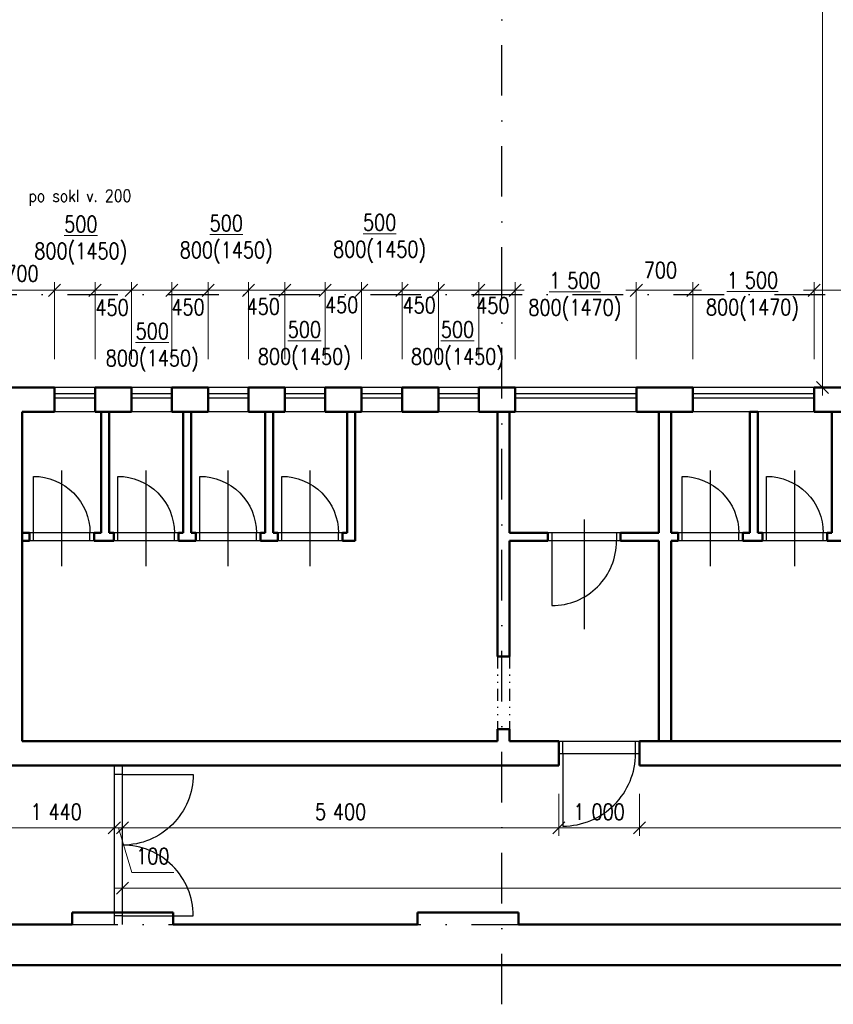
# Model space of a CAD drawing. Header units: millimetres. Extents: x -33711 to 544341, y -222428 to 596511.
# Tile 5 of 256: x 296178 to 306248, y -221039 to -208849. Entities that reach past the tile are written whole.
import ezdxf

# ---------------------------------------------------------------- set-up
doc = ezdxf.new("R2010")
doc.units = ezdxf.units.MM
doc.linetypes.add('DASHDOT', pattern=[0.5, 0.25, -0.125, 0, -0.125])
doc.linetypes.add('DIVIDE', pattern=[8, 3, -1.5, 0.25, -1.5, 0.25, -1.5])
for name, color, linetype in [('IN_C_CERCHOVANA', 7, 'DIVIDE'), ('IN_C_OSA', 6, 'DASHDOT'), ('IN_C_TENKA', 7, 'Continuous'), ('IN_TEXT', 7, 'Continuous'), ('IN_VYPLNE OTVORU', 151, 'Continuous')]:
    doc.layers.add(name, color=color, linetype=linetype)
doc.layers.add('IN_C_TLUSTA', color=5, linetype='Continuous', lineweight=50)
doc.layers.add('IN_KOTY', color=4, linetype='Continuous', lineweight=13)
doc.styles.add('Koty', font='romand.shx', dxfattribs={"width": 0.8})
doc.styles.add('ROMAND', font='romand.shx', dxfattribs={"width": 0.85})
doc.dimstyles.new('IN_100', dxfattribs={"dimtxt": 200, "dimasz": 150, "dimexe": 100, "dimexo": 350, "dimgap": 100, "dimtad": 1, "dimdec": 4, "dimrnd": 5, "dimdsep": 46, "dimlunit": 6, "dimtxsty": 'Koty', "dimblk": 'OBLIQUE', "dimcen": 40, "dimdle": 100, "dimclrd": 256, "dimclrt": 7, "dimadec": 0, "dimazin": 0, "dimtfac": 1, "dimtdec": 4, "dimtmove": 1, "dimatfit": 3, "dimldrblk": 'ARCHTICK', "dimfxl": 500, "dimtolj": 1, "dimtzin": 0, "dimlwd": -1, "dimlwe": -1, "dimarcsym": 0})

# ---------------------------------------------------------------- blocks, each defined once
blk = doc.blocks.new('_Oblique')
at = {"color": 0, "linetype": 'ByBlock', "lineweight": -2}
blk.add_line((-0.5, -0.5), (0.5, 0.5), dxfattribs=at)
blk = doc.blocks.new('*D411')
at = {"layer": 'DEFPOINTS', "color": 0, "transparency": 16777216}
for p in [(295910, -218083), (297350, -218083), (297350, -218855)]:
    blk.add_point(p, dxfattribs=at)
at = {"layer": 'IN_KOTY', "color": 0, "transparency": 16777216}
for p, q in [((295910, -218433), (295910, -218955)), ((297350, -218433), (297350, -218955))]:
    blk.add_line(p, q, dxfattribs=at)
at = {"layer": 'IN_KOTY', "transparency": 16777216}
blk.add_line((295810, -218855), (297450, -218855), dxfattribs=at)
at = {"layer": 'IN_KOTY', "transparency": 16777216, "xscale": 150, "yscale": 150, "zscale": 150, "rotation": 180}
blk.add_blockref('_Oblique', (295910, -218855), dxfattribs=at)
at = {"layer": 'IN_KOTY', "transparency": 16777216, "xscale": 150, "yscale": 150, "zscale": 150}
blk.add_blockref('_Oblique', (297350, -218855), dxfattribs=at)
at = {"layer": 'IN_KOTY', "color": 7, "transparency": 16777216, "insert": (296630, -218655), "char_height": 200, "attachment_point": 5, "style": 'Koty'}
blk.add_mtext('\\A1;1\xa0440', dxfattribs=at)
blk = doc.blocks.new('_ArchTick')
at = {"color": 0, "linetype": 'ByBlock', "lineweight": 13, "const_width": 0.15}
blk.add_lwpolyline([(-0.5, -0.5), (0.5, 0.5)], dxfattribs=at)
blk = doc.blocks.new('*D412')
at = {"layer": 'DEFPOINTS', "color": 0, "transparency": 16777216}
for p in [(297350, -218083), (297450, -218083), (297450, -218855)]:
    blk.add_point(p, dxfattribs=at)
at = {"layer": 'IN_KOTY', "color": 0, "transparency": 16777216}
for p, q in [((297350, -218433), (297350, -218955)), ((297450, -218433), (297450, -218955))]:
    blk.add_line(p, q, dxfattribs=at)
at = {"layer": 'IN_KOTY', "transparency": 16777216}
for p, q in [((297350, -218855), (297200, -218855)), ((297350, -218855), (297450, -218855)), ((297350, -218855), (297450, -218855)), ((297400, -218855), (297565, -219405)), ((297450, -218855), (297600, -218855)), ((297565, -219405), (298086, -219405))]:
    blk.add_line(p, q, dxfattribs=at)
at = {"layer": 'IN_KOTY', "transparency": 16777216, "xscale": 150, "yscale": 150, "zscale": 150}
blk.add_blockref('_Oblique', (297350, -218855), dxfattribs=at)
at = {"layer": 'IN_KOTY', "transparency": 16777216, "xscale": 150, "yscale": 150, "zscale": 150, "rotation": 180}
blk.add_blockref('_Oblique', (297450, -218855), dxfattribs=at)
at = {"layer": 'IN_KOTY', "color": 7, "transparency": 16777216, "insert": (297826, -219205), "char_height": 200, "attachment_point": 5, "style": 'Koty'}
blk.add_mtext('\\A1;100', dxfattribs=at)
blk = doc.blocks.new('*D413')
at = {"layer": 'DEFPOINTS', "color": 0, "transparency": 16777216}
for p in [(297450, -218083), (302850, -218083), (302850, -218855)]:
    blk.add_point(p, dxfattribs=at)
at = {"layer": 'IN_KOTY', "color": 0, "transparency": 16777216}
for p, q in [((297450, -218433), (297450, -218955)), ((302850, -218433), (302850, -218955))]:
    blk.add_line(p, q, dxfattribs=at)
at = {"layer": 'IN_KOTY', "transparency": 16777216}
blk.add_line((297350, -218855), (302950, -218855), dxfattribs=at)
at = {"layer": 'IN_KOTY', "transparency": 16777216, "xscale": 150, "yscale": 150, "zscale": 150, "rotation": 180}
blk.add_blockref('_Oblique', (297450, -218855), dxfattribs=at)
at = {"layer": 'IN_KOTY', "transparency": 16777216, "xscale": 150, "yscale": 150, "zscale": 150}
blk.add_blockref('_Oblique', (302850, -218855), dxfattribs=at)
at = {"layer": 'IN_KOTY', "color": 7, "transparency": 16777216, "insert": (300150, -218655), "char_height": 200, "attachment_point": 5, "style": 'Koty'}
blk.add_mtext('\\A1;5\xa0400', dxfattribs=at)
blk = doc.blocks.new('*D414')
at = {"layer": 'DEFPOINTS', "color": 0, "transparency": 16777216}
for p in [(302850, -218083), (303850, -218083), (303850, -218855)]:
    blk.add_point(p, dxfattribs=at)
at = {"layer": 'IN_KOTY', "color": 0, "transparency": 16777216}
for p, q in [((302850, -218433), (302850, -218955)), ((303850, -218433), (303850, -218955))]:
    blk.add_line(p, q, dxfattribs=at)
at = {"layer": 'IN_KOTY', "transparency": 16777216}
blk.add_line((302750, -218855), (303950, -218855), dxfattribs=at)
at = {"layer": 'IN_KOTY', "transparency": 16777216, "xscale": 150, "yscale": 150, "zscale": 150, "rotation": 180}
blk.add_blockref('_Oblique', (302850, -218855), dxfattribs=at)
at = {"layer": 'IN_KOTY', "transparency": 16777216, "xscale": 150, "yscale": 150, "zscale": 150}
blk.add_blockref('_Oblique', (303850, -218855), dxfattribs=at)
at = {"layer": 'IN_KOTY', "color": 7, "transparency": 16777216, "insert": (303350, -218655), "char_height": 200, "attachment_point": 5, "style": 'Koty'}
blk.add_mtext('\\A1;1\xa0000', dxfattribs=at)
blk = doc.blocks.new('*D415')
at = {"layer": 'DEFPOINTS', "color": 0, "transparency": 16777216}
for p in [(303850, -218083), (309820, -218083), (309820, -218855)]:
    blk.add_point(p, dxfattribs=at)
at = {"layer": 'IN_KOTY', "color": 0, "transparency": 16777216}
for p, q in [((303850, -218433), (303850, -218955)), ((309820, -218433), (309820, -218955))]:
    blk.add_line(p, q, dxfattribs=at)
at = {"layer": 'IN_KOTY', "transparency": 16777216}
blk.add_line((303750, -218855), (309920, -218855), dxfattribs=at)
at = {"layer": 'IN_KOTY', "transparency": 16777216, "xscale": 150, "yscale": 150, "zscale": 150, "rotation": 180}
blk.add_blockref('_Oblique', (303850, -218855), dxfattribs=at)
at = {"layer": 'IN_KOTY', "transparency": 16777216, "xscale": 150, "yscale": 150, "zscale": 150}
blk.add_blockref('_Oblique', (309820, -218855), dxfattribs=at)
at = {"layer": 'IN_KOTY', "color": 7, "transparency": 16777216, "insert": (306835, -218655), "char_height": 200, "attachment_point": 5, "style": 'Koty'}
blk.add_mtext('\\A1;5\xa0970', dxfattribs=at)
blk = doc.blocks.new('*D424')
at = {"layer": 'DEFPOINTS', "color": 0, "transparency": 16777216}
for p in [(328950, -219600), (297450, -220053), (328950, -220053)]:
    blk.add_point(p, dxfattribs=at)
at = {"layer": 'IN_KOTY', "color": 0, "transparency": 16777216}
for p, q in [((297450, -219703), (297450, -219500)), ((328950, -219703), (328950, -219500))]:
    blk.add_line(p, q, dxfattribs=at)
at = {"layer": 'IN_KOTY', "transparency": 16777216}
blk.add_line((297350, -219600), (329050, -219600), dxfattribs=at)
at = {"layer": 'IN_KOTY', "transparency": 16777216, "xscale": 150, "yscale": 150, "zscale": 150, "rotation": 180}
blk.add_blockref('_Oblique', (297450, -219600), dxfattribs=at)
at = {"layer": 'IN_KOTY', "transparency": 16777216, "xscale": 150, "yscale": 150, "zscale": 150}
blk.add_blockref('_Oblique', (328950, -219600), dxfattribs=at)
at = {"layer": 'IN_KOTY', "color": 7, "transparency": 16777216, "insert": (313200, -219400), "char_height": 200, "attachment_point": 5, "style": 'Koty'}
blk.add_mtext('\\A1;31\xa0500', dxfattribs=at)
blk = doc.blocks.new('*D435')
at = {"layer": 'DEFPOINTS', "color": 0, "transparency": 16777216}
for p in [(296610, -212199), (295910, -213403), (296610, -213403)]:
    blk.add_point(p, dxfattribs=at)
at = {"layer": 'IN_KOTY', "color": 0, "transparency": 16777216}
for p, q in [((295910, -213053), (295910, -212099)), ((296610, -213053), (296610, -212099))]:
    blk.add_line(p, q, dxfattribs=at)
at = {"layer": 'IN_KOTY', "transparency": 16777216}
blk.add_line((295810, -212199), (296710, -212199), dxfattribs=at)
at = {"layer": 'IN_KOTY', "transparency": 16777216, "xscale": 150, "yscale": 150, "zscale": 150, "rotation": 180}
blk.add_blockref('_Oblique', (295910, -212199), dxfattribs=at)
at = {"layer": 'IN_KOTY', "transparency": 16777216, "xscale": 150, "yscale": 150, "zscale": 150}
blk.add_blockref('_Oblique', (296610, -212199), dxfattribs=at)
at = {"layer": 'IN_KOTY', "color": 7, "transparency": 16777216, "insert": (296206, -211990), "char_height": 200, "attachment_point": 5, "style": 'Koty'}
blk.add_mtext('\\A1;700', dxfattribs=at)
blk = doc.blocks.new('*D436')
at = {"layer": 'DEFPOINTS', "color": 0, "transparency": 16777216}
for p in [(297110, -212199), (296610, -213403), (297110, -213403)]:
    blk.add_point(p, dxfattribs=at)
at = {"layer": 'IN_KOTY', "color": 0, "transparency": 16777216}
for p, q in [((296610, -213053), (296610, -212099)), ((297110, -213053), (297110, -212099))]:
    blk.add_line(p, q, dxfattribs=at)
at = {"layer": 'IN_KOTY', "transparency": 16777216}
blk.add_line((296510, -212199), (297210, -212199), dxfattribs=at)
at = {"layer": 'IN_KOTY', "transparency": 16777216, "xscale": 150, "yscale": 150, "zscale": 150, "rotation": 180}
blk.add_blockref('_Oblique', (296610, -212199), dxfattribs=at)
at = {"layer": 'IN_KOTY', "transparency": 16777216, "xscale": 150, "yscale": 150, "zscale": 150}
blk.add_blockref('_Oblique', (297110, -212199), dxfattribs=at)
at = {"layer": 'IN_KOTY', "color": 7, "transparency": 16777216, "insert": (296935, -211579), "char_height": 200, "attachment_point": 5, "style": 'Koty'}
blk.add_mtext('\\A1;{\\L500}\\P800(1450)', dxfattribs=at)
blk = doc.blocks.new('*D437')
at = {"layer": 'DEFPOINTS', "color": 0, "transparency": 16777216}
for p in [(297560, -212199), (297110, -213403), (297560, -213403)]:
    blk.add_point(p, dxfattribs=at)
at = {"layer": 'IN_KOTY', "color": 0, "transparency": 16777216}
for p, q in [((297110, -213053), (297110, -212099)), ((297560, -213053), (297560, -212099))]:
    blk.add_line(p, q, dxfattribs=at)
at = {"layer": 'IN_KOTY', "transparency": 16777216}
blk.add_line((297010, -212199), (297660, -212199), dxfattribs=at)
at = {"layer": 'IN_KOTY', "transparency": 16777216, "xscale": 150, "yscale": 150, "zscale": 150, "rotation": 180}
blk.add_blockref('_Oblique', (297110, -212199), dxfattribs=at)
at = {"layer": 'IN_KOTY', "transparency": 16777216, "xscale": 150, "yscale": 150, "zscale": 150}
blk.add_blockref('_Oblique', (297560, -212199), dxfattribs=at)
at = {"layer": 'IN_KOTY', "color": 7, "transparency": 16777216, "insert": (297321, -212412), "char_height": 200, "attachment_point": 5, "style": 'Koty'}
blk.add_mtext('\\A1;450', dxfattribs=at)
blk = doc.blocks.new('*D438')
at = {"layer": 'DEFPOINTS', "color": 0, "transparency": 16777216}
for p in [(298060, -212199), (297560, -213403), (298060, -213403)]:
    blk.add_point(p, dxfattribs=at)
at = {"layer": 'IN_KOTY', "color": 0, "transparency": 16777216}
for p, q in [((297560, -213053), (297560, -212099)), ((298060, -213053), (298060, -212099))]:
    blk.add_line(p, q, dxfattribs=at)
at = {"layer": 'IN_KOTY', "transparency": 16777216}
blk.add_line((297460, -212199), (298160, -212199), dxfattribs=at)
at = {"layer": 'IN_KOTY', "transparency": 16777216, "xscale": 150, "yscale": 150, "zscale": 150, "rotation": 180}
blk.add_blockref('_Oblique', (297560, -212199), dxfattribs=at)
at = {"layer": 'IN_KOTY', "transparency": 16777216, "xscale": 150, "yscale": 150, "zscale": 150}
blk.add_blockref('_Oblique', (298060, -212199), dxfattribs=at)
at = {"layer": 'IN_KOTY', "color": 7, "transparency": 16777216, "insert": (297819, -212905), "char_height": 200, "attachment_point": 5, "style": 'Koty'}
blk.add_mtext('\\A1;{\\L500}\\P800(1450)', dxfattribs=at)
blk = doc.blocks.new('*D439')
at = {"layer": 'DEFPOINTS', "color": 0, "transparency": 16777216}
for p in [(298510, -212199), (298060, -213403), (298510, -213403)]:
    blk.add_point(p, dxfattribs=at)
at = {"layer": 'IN_KOTY', "color": 0, "transparency": 16777216}
for p, q in [((298060, -213053), (298060, -212099)), ((298510, -213053), (298510, -212099))]:
    blk.add_line(p, q, dxfattribs=at)
at = {"layer": 'IN_KOTY', "transparency": 16777216}
blk.add_line((297960, -212199), (298610, -212199), dxfattribs=at)
at = {"layer": 'IN_KOTY', "transparency": 16777216, "xscale": 150, "yscale": 150, "zscale": 150, "rotation": 180}
blk.add_blockref('_Oblique', (298060, -212199), dxfattribs=at)
at = {"layer": 'IN_KOTY', "transparency": 16777216, "xscale": 150, "yscale": 150, "zscale": 150}
blk.add_blockref('_Oblique', (298510, -212199), dxfattribs=at)
at = {"layer": 'IN_KOTY', "color": 7, "transparency": 16777216, "insert": (298261, -212407), "char_height": 200, "attachment_point": 5, "style": 'Koty'}
blk.add_mtext('\\A1;450', dxfattribs=at)
blk = doc.blocks.new('*D440')
at = {"layer": 'DEFPOINTS', "color": 0, "transparency": 16777216}
for p in [(299010, -212199), (298510, -213403), (299010, -213403)]:
    blk.add_point(p, dxfattribs=at)
at = {"layer": 'IN_KOTY', "color": 0, "transparency": 16777216}
for p, q in [((298510, -213053), (298510, -212099)), ((299010, -213053), (299010, -212099))]:
    blk.add_line(p, q, dxfattribs=at)
at = {"layer": 'IN_KOTY', "transparency": 16777216}
blk.add_line((298410, -212199), (299110, -212199), dxfattribs=at)
at = {"layer": 'IN_KOTY', "transparency": 16777216, "xscale": 150, "yscale": 150, "zscale": 150, "rotation": 180}
blk.add_blockref('_Oblique', (298510, -212199), dxfattribs=at)
at = {"layer": 'IN_KOTY', "transparency": 16777216, "xscale": 150, "yscale": 150, "zscale": 150}
blk.add_blockref('_Oblique', (299010, -212199), dxfattribs=at)
at = {"layer": 'IN_KOTY', "color": 7, "transparency": 16777216, "insert": (298735, -211567), "char_height": 200, "attachment_point": 5, "style": 'Koty'}
blk.add_mtext('\\A1;{\\L500}\\P800(1450)', dxfattribs=at)
blk = doc.blocks.new('*D441')
at = {"layer": 'DEFPOINTS', "color": 0, "transparency": 16777216}
for p in [(299460, -212199), (299010, -213403), (299460, -213403)]:
    blk.add_point(p, dxfattribs=at)
at = {"layer": 'IN_KOTY', "color": 0, "transparency": 16777216}
for p, q in [((299010, -213053), (299010, -212099)), ((299460, -213053), (299460, -212099))]:
    blk.add_line(p, q, dxfattribs=at)
at = {"layer": 'IN_KOTY', "transparency": 16777216}
blk.add_line((298910, -212199), (299560, -212199), dxfattribs=at)
at = {"layer": 'IN_KOTY', "transparency": 16777216, "xscale": 150, "yscale": 150, "zscale": 150, "rotation": 180}
blk.add_blockref('_Oblique', (299010, -212199), dxfattribs=at)
at = {"layer": 'IN_KOTY', "transparency": 16777216, "xscale": 150, "yscale": 150, "zscale": 150}
blk.add_blockref('_Oblique', (299460, -212199), dxfattribs=at)
at = {"layer": 'IN_KOTY', "color": 7, "transparency": 16777216, "insert": (299193, -212399), "char_height": 200, "attachment_point": 5, "style": 'Koty'}
blk.add_mtext('\\A1;450', dxfattribs=at)
blk = doc.blocks.new('*D442')
at = {"layer": 'DEFPOINTS', "color": 0, "transparency": 16777216}
for p in [(299960, -212199), (299460, -213403), (299960, -213403)]:
    blk.add_point(p, dxfattribs=at)
at = {"layer": 'IN_KOTY', "color": 0, "transparency": 16777216}
for p, q in [((299460, -213053), (299460, -212099)), ((299960, -213053), (299960, -212099))]:
    blk.add_line(p, q, dxfattribs=at)
at = {"layer": 'IN_KOTY', "transparency": 16777216}
blk.add_line((299360, -212199), (300060, -212199), dxfattribs=at)
at = {"layer": 'IN_KOTY', "transparency": 16777216, "xscale": 150, "yscale": 150, "zscale": 150, "rotation": 180}
blk.add_blockref('_Oblique', (299460, -212199), dxfattribs=at)
at = {"layer": 'IN_KOTY', "transparency": 16777216, "xscale": 150, "yscale": 150, "zscale": 150}
blk.add_blockref('_Oblique', (299960, -212199), dxfattribs=at)
at = {"layer": 'IN_KOTY', "color": 7, "transparency": 16777216, "insert": (299702, -212885), "char_height": 200, "attachment_point": 5, "style": 'Koty'}
blk.add_mtext('\\A1;{\\L500}\\P800(1450)', dxfattribs=at)
blk = doc.blocks.new('*D443')
at = {"layer": 'DEFPOINTS', "color": 0, "transparency": 16777216}
for p in [(300410, -212199), (299960, -213403), (300410, -213403)]:
    blk.add_point(p, dxfattribs=at)
at = {"layer": 'IN_KOTY', "color": 0, "transparency": 16777216}
for p, q in [((299960, -213053), (299960, -212099)), ((300410, -213053), (300410, -212099))]:
    blk.add_line(p, q, dxfattribs=at)
at = {"layer": 'IN_KOTY', "transparency": 16777216}
blk.add_line((299860, -212199), (300510, -212199), dxfattribs=at)
at = {"layer": 'IN_KOTY', "transparency": 16777216, "xscale": 150, "yscale": 150, "zscale": 150, "rotation": 180}
blk.add_blockref('_Oblique', (299960, -212199), dxfattribs=at)
at = {"layer": 'IN_KOTY', "transparency": 16777216, "xscale": 150, "yscale": 150, "zscale": 150}
blk.add_blockref('_Oblique', (300410, -212199), dxfattribs=at)
at = {"layer": 'IN_KOTY', "color": 7, "transparency": 16777216, "insert": (300163, -212379), "char_height": 200, "attachment_point": 5, "style": 'Koty'}
blk.add_mtext('\\A1;450', dxfattribs=at)
blk = doc.blocks.new('*D444')
at = {"layer": 'DEFPOINTS', "color": 0, "transparency": 16777216}
for p in [(300910, -212199), (300410, -213403), (300910, -213403)]:
    blk.add_point(p, dxfattribs=at)
at = {"layer": 'IN_KOTY', "color": 0, "transparency": 16777216}
for p, q in [((300410, -213053), (300410, -212099)), ((300910, -213053), (300910, -212099))]:
    blk.add_line(p, q, dxfattribs=at)
at = {"layer": 'IN_KOTY', "transparency": 16777216}
blk.add_line((300310, -212199), (301010, -212199), dxfattribs=at)
at = {"layer": 'IN_KOTY', "transparency": 16777216, "xscale": 150, "yscale": 150, "zscale": 150, "rotation": 180}
blk.add_blockref('_Oblique', (300410, -212199), dxfattribs=at)
at = {"layer": 'IN_KOTY', "transparency": 16777216, "xscale": 150, "yscale": 150, "zscale": 150}
blk.add_blockref('_Oblique', (300910, -212199), dxfattribs=at)
at = {"layer": 'IN_KOTY', "color": 7, "transparency": 16777216, "insert": (300633, -211558), "char_height": 200, "attachment_point": 5, "style": 'Koty'}
blk.add_mtext('\\A1;{\\L500}\\P800(1450)', dxfattribs=at)
blk = doc.blocks.new('*D445')
at = {"layer": 'DEFPOINTS', "color": 0, "transparency": 16777216}
for p in [(301360, -212199), (300910, -213403), (301360, -213403)]:
    blk.add_point(p, dxfattribs=at)
at = {"layer": 'IN_KOTY', "color": 0, "transparency": 16777216}
for p, q in [((300910, -213053), (300910, -212099)), ((301360, -213053), (301360, -212099))]:
    blk.add_line(p, q, dxfattribs=at)
at = {"layer": 'IN_KOTY', "transparency": 16777216}
blk.add_line((300810, -212199), (301460, -212199), dxfattribs=at)
at = {"layer": 'IN_KOTY', "transparency": 16777216, "xscale": 150, "yscale": 150, "zscale": 150, "rotation": 180}
blk.add_blockref('_Oblique', (300910, -212199), dxfattribs=at)
at = {"layer": 'IN_KOTY', "transparency": 16777216, "xscale": 150, "yscale": 150, "zscale": 150}
blk.add_blockref('_Oblique', (301360, -212199), dxfattribs=at)
at = {"layer": 'IN_KOTY', "color": 7, "transparency": 16777216, "insert": (301122, -212383), "char_height": 200, "attachment_point": 5, "style": 'Koty'}
blk.add_mtext('\\A1;450', dxfattribs=at)
blk = doc.blocks.new('*D446')
at = {"layer": 'DEFPOINTS', "color": 0, "transparency": 16777216}
for p in [(301860, -212199), (301360, -213403), (301860, -213403)]:
    blk.add_point(p, dxfattribs=at)
at = {"layer": 'IN_KOTY', "color": 0, "transparency": 16777216}
for p, q in [((301360, -213053), (301360, -212099)), ((301860, -213053), (301860, -212099))]:
    blk.add_line(p, q, dxfattribs=at)
at = {"layer": 'IN_KOTY', "transparency": 16777216}
blk.add_line((301260, -212199), (301960, -212199), dxfattribs=at)
at = {"layer": 'IN_KOTY', "transparency": 16777216, "xscale": 150, "yscale": 150, "zscale": 150, "rotation": 180}
blk.add_blockref('_Oblique', (301360, -212199), dxfattribs=at)
at = {"layer": 'IN_KOTY', "transparency": 16777216, "xscale": 150, "yscale": 150, "zscale": 150}
blk.add_blockref('_Oblique', (301860, -212199), dxfattribs=at)
at = {"layer": 'IN_KOTY', "color": 7, "transparency": 16777216, "insert": (301597, -212885), "char_height": 200, "attachment_point": 5, "style": 'Koty'}
blk.add_mtext('\\A1;{\\L500}\\P800(1450)', dxfattribs=at)
blk = doc.blocks.new('*D447')
at = {"layer": 'DEFPOINTS', "color": 0, "transparency": 16777216}
for p in [(302310, -212199), (301860, -213403), (302310, -213403)]:
    blk.add_point(p, dxfattribs=at)
at = {"layer": 'IN_KOTY', "color": 0, "transparency": 16777216}
for p, q in [((301860, -213053), (301860, -212099)), ((302310, -213053), (302310, -212099))]:
    blk.add_line(p, q, dxfattribs=at)
at = {"layer": 'IN_KOTY', "transparency": 16777216}
blk.add_line((301760, -212199), (302410, -212199), dxfattribs=at)
at = {"layer": 'IN_KOTY', "transparency": 16777216, "xscale": 150, "yscale": 150, "zscale": 150, "rotation": 180}
blk.add_blockref('_Oblique', (301860, -212199), dxfattribs=at)
at = {"layer": 'IN_KOTY', "transparency": 16777216, "xscale": 150, "yscale": 150, "zscale": 150}
blk.add_blockref('_Oblique', (302310, -212199), dxfattribs=at)
at = {"layer": 'IN_KOTY', "color": 7, "transparency": 16777216, "insert": (302034, -212388), "char_height": 200, "attachment_point": 5, "style": 'Koty'}
blk.add_mtext('\\A1;450', dxfattribs=at)
blk = doc.blocks.new('*D448')
at = {"layer": 'DEFPOINTS', "color": 0, "transparency": 16777216}
for p in [(303810, -212199), (302310, -213403), (303810, -213403)]:
    blk.add_point(p, dxfattribs=at)
at = {"layer": 'IN_KOTY', "color": 0, "transparency": 16777216}
for p, q in [((302310, -213053), (302310, -212099)), ((303810, -213053), (303810, -212099))]:
    blk.add_line(p, q, dxfattribs=at)
at = {"layer": 'IN_KOTY', "transparency": 16777216}
for p, q in [((302210, -212199), (302420, -212199)), ((303910, -212199), (303680, -212199))]:
    blk.add_line(p, q, dxfattribs=at)
at = {"layer": 'IN_KOTY', "transparency": 16777216, "xscale": 150, "yscale": 150, "zscale": 150, "rotation": 180}
blk.add_blockref('_Oblique', (302310, -212199), dxfattribs=at)
at = {"layer": 'IN_KOTY', "transparency": 16777216, "xscale": 150, "yscale": 150, "zscale": 150}
blk.add_blockref('_Oblique', (303810, -212199), dxfattribs=at)
at = {"layer": 'IN_KOTY', "color": 7, "transparency": 16777216, "insert": (303050, -212278), "char_height": 200, "attachment_point": 5, "style": 'Koty'}
blk.add_mtext('\\A1;{\\L1\xa0500}\\P800(1470)', dxfattribs=at)
blk = doc.blocks.new('*D449')
at = {"layer": 'DEFPOINTS', "color": 0, "transparency": 16777216}
for p in [(304510, -212199), (303810, -213403), (304510, -213403)]:
    blk.add_point(p, dxfattribs=at)
at = {"layer": 'IN_KOTY', "color": 0, "transparency": 16777216}
for p, q in [((303810, -213053), (303810, -212099)), ((304510, -213053), (304510, -212099))]:
    blk.add_line(p, q, dxfattribs=at)
at = {"layer": 'IN_KOTY', "transparency": 16777216}
blk.add_line((303710, -212199), (304610, -212199), dxfattribs=at)
at = {"layer": 'IN_KOTY', "transparency": 16777216, "xscale": 150, "yscale": 150, "zscale": 150, "rotation": 180}
blk.add_blockref('_Oblique', (303810, -212199), dxfattribs=at)
at = {"layer": 'IN_KOTY', "transparency": 16777216, "xscale": 150, "yscale": 150, "zscale": 150}
blk.add_blockref('_Oblique', (304510, -212199), dxfattribs=at)
at = {"layer": 'IN_KOTY', "color": 7, "transparency": 16777216, "insert": (304108, -211950), "char_height": 200, "attachment_point": 5, "style": 'Koty'}
blk.add_mtext('\\A1;700', dxfattribs=at)
blk = doc.blocks.new('*D450')
at = {"layer": 'DEFPOINTS', "color": 0, "transparency": 16777216}
for p in [(306010, -212199), (304510, -213403), (306010, -213403)]:
    blk.add_point(p, dxfattribs=at)
at = {"layer": 'IN_KOTY', "color": 0, "transparency": 16777216}
for p, q in [((304510, -213053), (304510, -212099)), ((306010, -213053), (306010, -212099))]:
    blk.add_line(p, q, dxfattribs=at)
at = {"layer": 'IN_KOTY', "transparency": 16777216}
for p, q in [((304410, -212199), (304618, -212199)), ((306110, -212199), (305878, -212199))]:
    blk.add_line(p, q, dxfattribs=at)
at = {"layer": 'IN_KOTY', "transparency": 16777216, "xscale": 150, "yscale": 150, "zscale": 150, "rotation": 180}
blk.add_blockref('_Oblique', (304510, -212199), dxfattribs=at)
at = {"layer": 'IN_KOTY', "transparency": 16777216, "xscale": 150, "yscale": 150, "zscale": 150}
blk.add_blockref('_Oblique', (306010, -212199), dxfattribs=at)
at = {"layer": 'IN_KOTY', "color": 7, "transparency": 16777216, "insert": (305248, -212275), "char_height": 200, "attachment_point": 5, "style": 'Koty'}
blk.add_mtext('\\A1;{\\L1\xa0500}\\P800(1470)', dxfattribs=at)
blk = doc.blocks.new('*D451')
at = {"layer": 'DEFPOINTS', "color": 0, "transparency": 16777216}
for p in [(307360, -212199), (306010, -213403), (307360, -213403)]:
    blk.add_point(p, dxfattribs=at)
at = {"layer": 'IN_KOTY', "color": 0, "transparency": 16777216}
for p, q in [((306010, -213053), (306010, -212099)), ((307360, -213053), (307360, -212099))]:
    blk.add_line(p, q, dxfattribs=at)
at = {"layer": 'IN_KOTY', "transparency": 16777216}
blk.add_line((305910, -212199), (307460, -212199), dxfattribs=at)
at = {"layer": 'IN_KOTY', "transparency": 16777216, "xscale": 150, "yscale": 150, "zscale": 150, "rotation": 180}
blk.add_blockref('_Oblique', (306010, -212199), dxfattribs=at)
at = {"layer": 'IN_KOTY', "transparency": 16777216, "xscale": 150, "yscale": 150, "zscale": 150}
blk.add_blockref('_Oblique', (307360, -212199), dxfattribs=at)
at = {"layer": 'IN_KOTY', "color": 7, "transparency": 16777216, "insert": (306685, -211999), "char_height": 200, "attachment_point": 5, "style": 'Koty'}
blk.add_mtext('\\A1;1\xa0350', dxfattribs=at)
blk = doc.blocks.new('*D452')
at = {"layer": 'DEFPOINTS', "color": 0, "transparency": 16777216}
for p in [(306115, -202783), (308360, -202783), (307360, -213403)]:
    blk.add_point(p, dxfattribs=at)
at = {"layer": 'IN_KOTY', "transparency": 16777216}
blk.add_line((306115, -213503), (306115, -202683), dxfattribs=at)
at = {"layer": 'IN_KOTY', "color": 0, "transparency": 16777216}
for p, q in [((308010, -202783), (306015, -202783)), ((307010, -213403), (306015, -213403))]:
    blk.add_line(p, q, dxfattribs=at)
at = {"layer": 'IN_KOTY', "transparency": 16777216, "xscale": 150, "yscale": 150, "zscale": 150}
for p, rotation in [((306115, -202783), 90), ((306115, -213403), 270)]:
    blk.add_blockref('_Oblique', p, dxfattribs=dict(at, rotation=rotation))
at = {"layer": 'IN_KOTY', "color": 7, "transparency": 16777216, "insert": (305915, -208093), "char_height": 200, "attachment_point": 5, "rotation": 90, "style": 'Koty'}
blk.add_mtext('\\A1;10\xa0620', dxfattribs=at)
blk = doc.blocks.new('*D486')
at = {"layer": 'DEFPOINTS', "color": 0, "transparency": 16777216}
for p in [(306764, -210303), (307360, -210303), (307360, -213403)]:
    blk.add_point(p, dxfattribs=at)
at = {"layer": 'IN_KOTY', "transparency": 16777216}
blk.add_line((306764, -213503), (306764, -210203), dxfattribs=at)
at = {"layer": 'IN_KOTY', "color": 0, "transparency": 16777216}
for p, q in [((307010, -210303), (306664, -210303)), ((307010, -213403), (306664, -213403))]:
    blk.add_line(p, q, dxfattribs=at)
at = {"layer": 'IN_KOTY', "transparency": 16777216, "xscale": 150, "yscale": 150, "zscale": 150}
for p, rotation in [((306764, -210303), 90), ((306764, -213403), 270)]:
    blk.add_blockref('_Oblique', p, dxfattribs=dict(at, rotation=rotation))
at = {"layer": 'IN_KOTY', "color": 7, "transparency": 16777216, "insert": (306514, -212837), "char_height": 200, "attachment_point": 5, "rotation": 90, "style": 'Koty'}
blk.add_mtext('\\A1;3\xa0100', dxfattribs=at)

msp = doc.modelspace()

# ---------------------------------------------------------------- linework, layer by layer
at = {"layer": 'IN_C_CERCHOVANA', "color": 8, "ltscale": 50}
for p, q in [((302090.47666, -216732.64464), (302090.47666, -217632.64464)), ((302240.47666, -216732.64464), (302240.47666, -217632.64464))]:
    msp.add_line(p, q, dxfattribs=at)
at = {"layer": 'IN_C_OSA', "color": 4, "ltscale": 2500}
for p, q in [((302145.47557, -221038.80846), (302145.47557, -195770.00773)), ((295519.51551, -212252.64377), (356092.68823, -212252.64377)), ((295519.51551, -220052.64377), (356092.68823, -220052.64377))]:
    msp.add_line(p, q, dxfattribs=at)
at = {"layer": 'IN_C_TENKA', "color": 8}
for p, q in [((297110.47359, -213402.63979), (296610.47666, -213402.58621)), ((298060.47534, -213402.64385), (297560.47841, -213402.59028)), ((299010.47534, -213402.64385), (298510.47841, -213402.59028)), ((299960.47534, -213402.64385), (299460.47841, -213402.59028)), ((300910.47534, -213402.64385), (300410.47841, -213402.59028)), ((301860.47666, -213402.64385), (301360.47974, -213402.59028)), ((303810.47401, -213402.60968), (302310.47534, -213402.56053)), ((306010.47534, -213402.64464), (304510.47666, -213402.59549)), ((297110.47492, -213702.64385), (296610.47799, -213702.59028)), ((298060.47666, -213702.66146), (297560.47974, -213702.60789)), ((299010.47534, -213702.64464), (298510.47841, -213702.59107)), ((299960.47666, -213702.64385), (299460.47974, -213702.59028)), ((300910.47666, -213702.64385), (300410.47974, -213702.59028)), ((301860.47666, -213702.64464), (301360.47974, -213702.59107)), ((303810.47534, -213702.64464), (302310.47666, -213702.59549)), ((306010.47534, -213702.64464), (304510.47666, -213702.59549))]:
    msp.add_line(p, q, dxfattribs=at)
at = {"layer": 'IN_C_TLUSTA', "color": 8}
for p, q in [((296610.47666, -213402.64464), (295910.47666, -213402.64464)), ((296610.47799, -213702.64464), (296610.47666, -213402.64058)), ((297110.47625, -213702.64464), (297110.47492, -213402.64058)), ((297560.47841, -213402.64464), (297110.47492, -213402.64464)), ((297560.47974, -213702.64482), (297560.47841, -213402.64464)), ((298060.47799, -213702.64489), (298060.47666, -213402.64464)), ((298510.47841, -213402.64464), (298060.47666, -213402.64464)), ((298510.47974, -213702.64496), (298510.47841, -213402.64464)), ((299010.47799, -213702.64503), (299010.47666, -213402.64464)), ((299460.47841, -213402.64464), (299010.47666, -213402.64464)), ((299460.47974, -213702.64509), (299460.47841, -213402.62672)), ((299960.47799, -213702.64516), (299960.47666, -213402.62672)), ((300410.47841, -213402.64464), (299960.47666, -213402.64464)), ((300410.47974, -213702.64523), (300410.47841, -213402.64464)), ((300910.47799, -213702.6453), (300910.47666, -213402.64464)), ((301360.47841, -213402.64464), (300910.47666, -213402.64464)), ((301360.47974, -213702.64536), (301360.47841, -213402.64464)), ((301860.47799, -213702.64543), (301860.47666, -213402.64464)), ((302310.47666, -213402.64464), (301860.47666, -213402.64464)), ((302310.47666, -213702.64464), (302310.47666, -213402.64464)), ((303810.47666, -213702.64464), (303810.47534, -213402.60968)), ((304510.47666, -213402.64464), (303810.47534, -213402.64464)), ((304510.47666, -213702.64464), (304510.47666, -213402.60658)), ((306010.47666, -213702.64464), (306010.47534, -213402.59994)), ((311270.47388, -213402.64464), (306010.47534, -213402.64464)), ((296610.47799, -213702.64464), (296210.47666, -213702.64464)), ((296210.47666, -217782.64464), (296210.47666, -213702.64464)), ((297560.47974, -213702.64464), (297110.47625, -213702.64464)), ((297185.47666, -215202.64464), (297185.47666, -213702.64464)), ((297285.47666, -213702.64464), (297185.47666, -213702.64464)), ((297285.47666, -215202.64464), (297285.47666, -213702.64464)), ((298510.47974, -213702.64464), (298060.47799, -213702.64464)), ((298200.47666, -215202.64464), (298200.47666, -213702.64464)), ((298300.47666, -215202.64464), (298300.47666, -213702.64464)), ((299460.47974, -213702.64464), (299010.47799, -213702.64464)), ((299215.47666, -215202.64464), (299215.47666, -213702.64464)), ((299315.47666, -215202.64464), (299315.47666, -213702.64464)), ((300410.47974, -213702.64464), (299960.47799, -213702.64464)), ((300230.47666, -215202.64464), (300230.47666, -213702.64464)), ((300330.47666, -215302.64464), (300330.47666, -213702.64464)), ((301360.47974, -213702.64464), (300910.47799, -213702.64464)), ((302310.47666, -213702.64464), (301860.47799, -213702.64464)), ((302090.47666, -216732.64464), (302090.47666, -213702.64464)), ((302240.47666, -215202.64464), (302240.47666, -213702.64464)), ((302240.47666, -215202.64464), (302240.47666, -213702.64464)), ((304510.47666, -213702.64464), (303810.47666, -213702.64464)), ((304090.47666, -215202.64464), (304090.47666, -213702.64464)), ((304240.47666, -215202.64464), (304240.47666, -213702.64464)), ((305215.47666, -215202.64464), (305215.47666, -213702.64464)), ((305215.47666, -213702.64464), (305315.47666, -213702.64464)), ((305315.47666, -215202.64464), (305315.47666, -213702.64464)), ((310820.47666, -213702.64464), (306010.47666, -213702.64464)), ((306230.47666, -215202.64464), (306230.47666, -213702.64464)), ((296297.97666, -215202.64464), (296210.47666, -215202.64464)), ((296297.97666, -215202.64464), (296297.97666, -215302.64464)), ((297185.47666, -215202.64464), (297097.97666, -215202.64464)), ((297097.97666, -215202.64464), (297097.97666, -215302.64464)), ((297342.97666, -215202.64464), (297285.47666, -215202.64464)), ((297342.97666, -215202.64464), (297342.97666, -215302.64464)), ((298200.47666, -215202.64464), (298142.97666, -215202.64464)), ((298142.97666, -215202.64464), (298142.97666, -215302.64464)), ((298357.97666, -215202.64464), (298300.47666, -215202.64464)), ((298357.97666, -215202.64464), (298357.97666, -215302.64464)), ((299215.47666, -215202.64464), (299157.97666, -215202.64464)), ((299157.97666, -215202.64464), (299157.97666, -215302.64464)), ((299372.97666, -215202.64464), (299315.47666, -215202.64464)), ((299372.97666, -215202.64464), (299372.97666, -215302.64464)), ((300230.47666, -215202.64464), (300172.97666, -215202.64464)), ((300172.97666, -215202.64464), (300172.97666, -215302.64464)), ((302715.47666, -215202.64464), (302240.47666, -215202.64464)), ((302715.47666, -215302.64464), (302715.47666, -215202.64471)), ((304090.47666, -215202.64464), (303615.47666, -215202.64464)), ((303615.47666, -215302.64457), (303615.47666, -215202.64464)), ((304327.97666, -215202.64464), (304240.47666, -215202.64464)), ((304327.97666, -215202.64464), (304327.97666, -215302.64464)), ((305215.47666, -215202.64464), (305127.97666, -215202.64464)), ((305127.97666, -215202.64464), (305127.97666, -215302.64464)), ((305372.97666, -215202.64464), (305315.47666, -215202.64464)), ((305372.97666, -215202.64464), (305372.97666, -215302.64464)), ((306230.47666, -215202.64464), (306172.97666, -215202.64464)), ((306172.97666, -215202.64464), (306172.97666, -215302.64464)), ((296297.97666, -215302.64464), (296210.47666, -215302.64464)), ((297342.97666, -215302.64464), (297097.97666, -215302.64464)), ((298357.97666, -215302.64464), (298142.97666, -215302.64464)), ((299372.97666, -215302.64464), (299157.97666, -215302.64464)), ((300330.47666, -215302.64464), (300172.97666, -215302.64464)), ((302240.47666, -216732.64464), (302240.47666, -215302.64464)), ((302715.47666, -215302.64464), (302240.47666, -215302.64464)), ((304090.47666, -215302.6445), (303615.47666, -215302.6445)), ((304090.47666, -217782.64464), (304090.47666, -215302.6445)), ((304327.97666, -215302.64464), (304240.47666, -215302.64464)), ((304240.47666, -217782.64464), (304240.47666, -215302.64464)), ((305372.97666, -215302.64464), (305127.97666, -215302.64464)), ((306387.97666, -215302.64464), (306172.97666, -215302.64464)), ((302240.47666, -216732.64464), (302090.47666, -216732.64464)), ((302240.47666, -217632.64464), (302090.47666, -217632.64464)), ((302090.47666, -217782.64464), (302090.47666, -217632.64464)), ((302240.47666, -217782.64464), (302240.47666, -217632.64464)), ((302090.47666, -217782.64464), (296210.47666, -217782.64464)), ((302850.47667, -217782.64464), (302240.47666, -217782.64464)), ((302850.47667, -218082.64464), (302850.47667, -217782.64464)), ((309820.47666, -217782.64464), (303850.47667, -217782.64464)), ((303850.47667, -218082.64464), (303850.47667, -217782.64464)), ((302850.47667, -218082.64464), (295910.47666, -218082.64464)), ((309820.47666, -218082.64464), (303850.47667, -218082.64464)), ((296825.49493, -219902.64464), (298075.49493, -219902.64464)), ((296825.49493, -219902.64464), (296825.49493, -220052.64464)), ((298075.49493, -219902.64464), (298075.49493, -220052.64464)), ((301100.47666, -219902.64464), (302350.47666, -219902.64464)), ((301100.47666, -219902.64464), (301100.47666, -220052.64464)), ((302350.47666, -219902.64464), (302350.47666, -220052.64464)), ((296825.49493, -220052.64464), (295910.4782, -220052.64464)), ((301100.47666, -220052.64464), (298075.49493, -220052.64464)), ((307750.47666, -220052.64464), (302350.47666, -220052.64464)), ((328950.47666, -220552.64464), (295910.47666, -220552.64464))]:
    msp.add_line(p, q, dxfattribs=at)
at = {"layer": 'IN_VYPLNE OTVORU', "color": 8}
for p, q in [((297110.47548, -213482.64464), (296610.47841, -213482.64464)), ((297110.47548, -213532.64464), (296610.47841, -213532.64464)), ((298060.47723, -213482.64871), (297560.48015, -213482.64871)), ((298060.47723, -213532.64871), (297560.48015, -213532.64871)), ((299010.47723, -213482.64871), (298510.48015, -213482.64871)), ((299010.47723, -213532.64871), (298510.48015, -213532.64871)), ((299960.47723, -213482.63079), (299460.48015, -213482.63079)), ((299960.47723, -213532.63079), (299460.48015, -213532.63079)), ((300910.47723, -213482.64871), (300410.48015, -213482.64871)), ((300910.47723, -213532.64871), (300410.48015, -213532.64871)), ((301860.47723, -213482.64871), (301360.48015, -213482.64871)), ((301860.47723, -213532.64871), (301360.48015, -213532.64871)), ((303810.47569, -213482.64451), (302310.48015, -213482.64451)), ((303810.47591, -213532.64451), (302310.48015, -213532.64451)), ((306010.47569, -213482.63477), (304510.48015, -213482.63477)), ((306010.47591, -213532.63477), (304510.48015, -213532.63477)), ((296697.97666, -215615.83304), (296697.97666, -214431.07791)), ((297742.97666, -215615.83304), (297742.97666, -214431.07791)), ((298757.97666, -215615.83304), (298757.97666, -214431.07791)), ((299772.97666, -215615.83304), (299772.97666, -214431.07791)), ((304727.97666, -215615.83304), (304727.97666, -214431.07791)), ((305772.97666, -215615.83304), (305772.97666, -214431.07791)), ((303165.47666, -215037.69289), (303165.47666, -216394.63052)), ((297097.97666, -215202.64464), (296297.97666, -215202.64464)), ((296347.97666, -215302.64464), (296347.97666, -215202.64464)), ((297047.97666, -215302.64464), (297047.97666, -215202.64464)), ((298142.97666, -215202.64464), (297342.97666, -215202.64464)), ((297392.97666, -215302.64464), (297392.97666, -215202.64464)), ((298092.97666, -215302.64464), (298092.97666, -215202.64464)), ((299157.97666, -215202.64464), (298357.97666, -215202.64464)), ((298407.97666, -215302.64464), (298407.97666, -215202.64464)), ((299107.97666, -215302.64464), (299107.97666, -215202.64464)), ((300172.97666, -215202.64464), (299372.97666, -215202.64464)), ((299422.97666, -215302.64464), (299422.97666, -215202.64464)), ((300122.97666, -215302.64464), (300122.97666, -215202.64464)), ((303615.47666, -215202.64464), (302715.47666, -215202.64464)), ((302765.47666, -215202.64464), (302765.47666, -215302.64457)), ((303565.47666, -215202.64457), (303565.47666, -215302.6445)), ((305127.97666, -215202.64464), (304327.97666, -215202.64464)), ((304377.97666, -215302.64464), (304377.97666, -215202.64464)), ((305077.97666, -215302.64464), (305077.97666, -215202.64464)), ((306172.97666, -215202.64464), (305372.97666, -215202.64464)), ((305422.97666, -215302.64464), (305422.97666, -215202.64464)), ((306122.97666, -215302.64464), (306122.97666, -215202.64464)), ((297097.97666, -215302.64464), (296297.97666, -215302.64464)), ((298142.97666, -215302.64464), (297342.97666, -215302.64464)), ((299157.97666, -215302.64464), (298357.97666, -215302.64464)), ((300172.97666, -215302.64464), (299372.97666, -215302.64464)), ((303615.47666, -215302.6445), (302715.47666, -215302.6445)), ((305127.97666, -215302.64464), (304327.97666, -215302.64464)), ((306172.97666, -215302.64464), (305372.97666, -215302.64464)), ((302850.47667, -217782.64464), (303850.47667, -217782.64464)), ((302900.47527, -217932.64418), (302900.47388, -217782.64418)), ((303800.47527, -217932.63584), (303800.47388, -217782.64511)), ((302850.47388, -217932.64464), (303850.47667, -217932.64464)), ((297350.49493, -220052.64464), (297350.47666, -218082.64464)), ((297450.47768, -218192.65354), (297350.47768, -218192.65447)), ((297450.49493, -220052.64372), (297450.47666, -218082.64372)), ((297450.49391, -219942.64464), (297350.49391, -219942.64557))]:
    msp.add_line(p, q, dxfattribs=at)
for points in [[(296347.97666, -215202.64464), (296347.97666, -214502.64464, -0.4142135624), (297047.97666, -215202.64464)], [(297392.97666, -215202.64464), (297392.97666, -214502.64464, -0.4142135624), (298092.97666, -215202.64464)], [(298407.97666, -215202.64464), (298407.97666, -214502.64464, -0.4142135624), (299107.97666, -215202.64464)], [(299422.97666, -215202.64464), (299422.97666, -214502.64464, -0.4142135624), (300122.97666, -215202.64464)], [(304377.97666, -215202.64464), (304377.97666, -214502.64464, -0.4142135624), (305077.97666, -215202.64464)], [(305422.97666, -215202.64464), (305422.97666, -214502.64464, -0.4142135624), (306122.97666, -215202.64464)], [(302765.47666, -215302.6445), (302765.47666, -216102.6445, 0.4142135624), (303565.47666, -215302.6445)], [(302900.47527, -217932.64418), (302900.47527, -218832.64418, 0.414220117), (303800.47527, -217932.63584)], [(297450.47768, -218192.65354), (298325.47768, -218192.64543, -0.414217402), (297450.4858, -219067.65354)], [(297450.49391, -219942.64464), (298325.49391, -219942.63653, 0.414217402), (297450.4858, -219067.64464)]]:
    msp.add_lwpolyline(points, format="xyb", dxfattribs=at)

# ---------------------------------------------------------------- texts
at = {"layer": 'IN_TEXT', "color": 8, "insert": (296286.81413, -211154.16975), "char_height": 150, "width": 2497.377199, "attachment_point": 7, "style": 'ROMAND'}
msp.add_mtext('{\\C0;po sokl v. 200}', dxfattribs=at)

# ---------------------------------------------------------------- dimensions: what is measured, and where the dimension line sits
at = {"layer": 'IN_KOTY'}
dim = msp.add_linear_dim(base=(306114.7672, -202782.64464), p1=(307360.47666, -213402.64464), p2=(308360.47666, -202782.64464), angle=90, dimstyle='IN_100', dxfattribs=at)
dim.commit()
dim.dimension.update_dxf_attribs({"geometry": '*D452', "text_midpoint": (305914.74751, -208092.64464)})
dim = msp.add_linear_dim(base=(306763.79052, -210302.64464), p1=(307360.47666, -213402.64464), p2=(307360.47666, -210302.64464), angle=90, dimstyle='IN_100', override={"dimtmove": 2}, dxfattribs=at)
dim.commit()
dim.dimension.update_dxf_attribs({"geometry": '*D486', "text_midpoint": (306513.79052, -212837.04757), "dimtype": 160})
at = {"layer": 'IN_KOTY', "color": 8}
dim = msp.add_linear_dim(base=(297110.47492, -212198.81606), p1=(296610.47666, -213402.64464), p2=(297110.47492, -213402.64464), text='{\\L<>}\\P800(1450)', dimstyle='IN_100', override={"dimtmove": 2}, dxfattribs=at)
dim.commit()
dim.dimension.update_dxf_attribs({"geometry": '*D436', "text_midpoint": (296935.46797, -211579.4095), "dimtype": 160})
at = {"layer": 'IN_KOTY'}
for base, p1, p2, text, picture, middle in [((299010.47534, -212198.81606), (298510.47841, -213402.64464), (299010.47534, -213402.64385), '{\\L<>}\\P800(1450)', '*D440', (298734.76716, -211567.43068)), ((300910.47534, -212198.81606), (300410.47841, -213402.59028), (300910.47534, -213402.64385), '{\\L<>}\\P800(1450)', '*D444', (300633.29153, -211557.59446)), ((303810.47401, -212198.81606), (302310.47534, -213402.56053), (303810.47401, -213402.60968), '{\\L<>}\\P800(1470)', '*D448', (303050.34639, -212278.20209)), ((306010.47534, -212198.81606), (304510.47666, -213402.59549), (306010.47534, -213402.59994), '{\\L<>}\\P800(1470)', '*D450', (305248.40151, -212275.41962)), ((298060.476665, -212198.816062), (297560.478408, -213402.590279), (298060.476665, -213402.644643), '{\\L<>}\\P800(1450)', '*D438', (297818.513222, -212905.165654)), ((299960.476665, -212198.816062), (299460.478408, -213402.644643), (299960.476665, -213402.626718), '{\\L<>}\\P800(1450)', '*D442', (299702.365492, -212885.493198)), ((301860.47666, -212198.81606), (301360.47974, -213402.59028), (301860.47666, -213402.64385), '{\\L<>}\\P800(1450)', '*D446', (301597.10519, -212885.4932))]:
    dim = msp.add_linear_dim(base=base, p1=p1, p2=p2, text=text, dimstyle='IN_100', override={"dimtmove": 2}, dxfattribs=at)
    dim.commit()
    dim.dimension.update_dxf_attribs({"geometry": picture, "text_midpoint": middle, "dimtype": 160})
dim = msp.add_linear_dim(base=(307360.47666, -212198.81606), p1=(306010.47534, -213402.59994), p2=(307360.47666, -213402.64464), dimstyle='IN_100', dxfattribs=at)
dim.commit()
dim.dimension.update_dxf_attribs({"geometry": '*D451', "text_midpoint": (306685.476, -211998.81606)})
at = {"layer": 'IN_KOTY', "color": 8}
for base, p1, p2, picture, middle in [((296610.47666, -212198.81606), (295910.47666, -213402.64464), (296610.47666, -213402.64464), '*D435', (296205.78654, -211990.01395)), ((297560.47841, -212198.81606), (297110.47492, -213402.64464), (297560.47841, -213402.59028), '*D437', (297320.66831, -212412.34162))]:
    dim = msp.add_linear_dim(base=base, p1=p1, p2=p2, dimstyle='IN_100', override={"dimtmove": 2}, dxfattribs=at)
    dim.commit()
    dim.dimension.update_dxf_attribs({"geometry": picture, "text_midpoint": middle, "dimtype": 160})
at = {"layer": 'IN_KOTY'}
for base, p1, p2, picture, middle in [((304510.476665, -212198.816062), (303810.474009, -213402.609678), (304510.476665, -213402.595495), '*D449', (304107.986273, -211949.866151)), ((298510.478408, -212198.816062), (298060.476665, -213402.644643), (298510.478408, -213402.644643), '*D439', (298260.899029, -212406.51024)), ((299460.47841, -212198.81606), (299010.47534, -213402.64385), (299460.47841, -213402.64464), '*D441', (299193.47438, -212399.42147)), ((300410.478408, -212198.816062), (299960.476665, -213402.626718), (300410.478408, -213402.590279), '*D443', (300162.704892, -212379.336922)), ((301360.47974, -212198.81606), (300910.47534, -213402.64385), (301360.47974, -213402.59028), '*D445', (301122.36688, -212382.74575)), ((302310.47534, -212198.81606), (301860.47666, -213402.64385), (302310.47534, -213402.56053), '*D447', (302034.08075, -212388.13507))]:
    dim = msp.add_linear_dim(base=base, p1=p1, p2=p2, dimstyle='IN_100', override={"dimtmove": 2}, dxfattribs=at)
    dim.commit()
    dim.dimension.update_dxf_attribs({"geometry": picture, "text_midpoint": middle, "dimtype": 160})
at = {"layer": 'IN_KOTY', "color": 8}
for base, p1, p2, picture, middle in [((297350.47666, -218854.59938), (295910.47666, -218082.64464), (297350.47666, -218082.6313), '*D411', (296630.47666, -218654.59938)), ((297450.47666, -218854.59938), (297350.47666, -218082.64464), (297450.47666, -218082.64464), '*D412', (297665.47666, -219204.59938)), ((302850.47667, -218854.59938), (297450.47666, -218082.64464), (302850.47667, -218082.64464), '*D413', (300150.47666, -218654.59938)), ((303850.47667, -218854.59938), (302850.47667, -218082.64464), (303850.47667, -218082.64464), '*D414', (303350.47667, -218654.59938)), ((309820.47666, -218854.59938), (303850.47667, -218082.64464), (309820.47666, -218082.64464), '*D415', (306835.47666, -218654.59938)), ((328950.4766648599, -219599.608545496), (297450.4949260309, -220052.6437163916), (328950.4766648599, -220052.6446433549), '*D424', (313200.4857954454, -219399.608545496))]:
    dim = msp.add_linear_dim(base=base, p1=p1, p2=p2, dimstyle='IN_100', dxfattribs=at)
    dim.commit()
    dim.dimension.update_dxf_attribs({"geometry": picture, "text_midpoint": middle})

doc.saveas('drawing.dxf')
